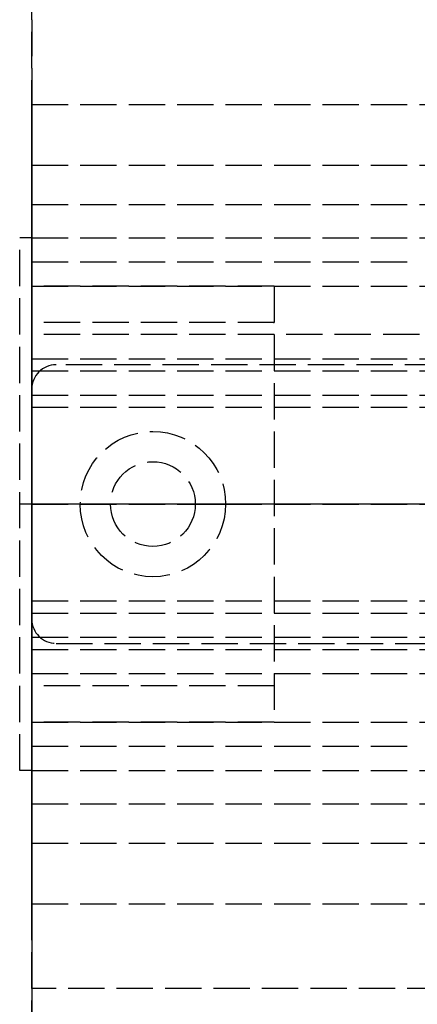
# Model space of a CAD drawing. Header units: millimetres. Extents: x 0 to 2050, y -94 to 94.
# Tile 3 of 10: x 0 to 16, y -21 to 20. Entities that reach past the tile are written whole.
import ezdxf

# ---------------------------------------------------------------- set-up
doc = ezdxf.new("R2010")
doc.units = ezdxf.units.MM
doc.header["$LTSCALE"] = 10
doc.linetypes.add('ALLCAD_Strich', pattern=[0.2, 0.15, -0.05])
for name, color, linetype in [('BESCH_KONT_sich_schn_ansi_2d', 40, 'Continuous'), ('BESCH_KONT_sich_schn_grun_2d', 10, 'Continuous'), ('BESCH_KONT_sich_schn_seit_2d', 160, 'Continuous')]:
    doc.layers.add(name, color=color, linetype=linetype)

msp = doc.modelspace()

# ---------------------------------------------------------------- linework, layer by layer
at = {"layer": 'BESCH_KONT_sich_schn_ansi_2d', "linetype": 'ALLCAD_Strich'}
for p, q in [((0, 0, 24), (-0.5, 0, 24)), ((-0.5, 0, 6), (-0.5, 0, 24)), ((0, 0, 6), (-0.5, 0, 6)), ((0, 0, 7), (995, 0, 7)), ((0, 0, 7), (0, 0, 2301)), ((0, 0, 2301), (995, 0, 2301)), ((0, 0, 2301), (0, 0, 2368)), ((0, 0, 2368), (2050, 0, 2368)), ((2050, 0, 2418), (0, 0, 2418)), ((0, 0, 2418), (0, 0, 2368)), ((0, 0, 6), (0, 0, 7)), ((0, 0, 6), (995, 0, 6)), ((0, 0, 7), (0, 0, 6)), ((0, 0, 24), (1055, 0, 24)), ((1055, 0, 2307), (0, 0, 2307)), ((0, 0, 23), (1055, 0, 23)), ((0, 0, 24), (1055, 0, 24)), ((0, 0, 2337), (2050, 0, 2337)), ((2050, 0, 2338.5), (0, 0, 2338.5)), ((0, 0, 2365.5), (2050, 0, 2365.5)), ((0, 0, 2339.5), (2050, 0, 2339.5)), ((0, 0, 2335), (2050, 0, 2335)), ((0, 0, 2363.5), (2050, 0, 2363.5)), ((0, 0, 2363), (2050, 0, 2363)), ((10, 0, 21.5), (0, 0, 21.5)), ((10, 0, 23), (0, 0, 23)), ((0.002, 0, 7.003), (0.002, 0, 7.005)), ((0.002, 0, 2363.503), (0.002, 0, 2363.505)), ((0.003, 0, 7.008), (0.003, 0, 7.008)), ((0.003, 0, 7.007), (0.003, 0, 7.007)), ((0.003, 0, 7.002), (0.003, 0, 7.002)), ((0.003, 0, 2363.508), (0.003, 0, 2363.508)), ((0.003, 0, 2363.507), (0.003, 0, 2363.507)), ((0.003, 0, 2363.502), (0.003, 0, 2363.502)), ((0.004, 0, 7.005), (0.004, 0, 7.003)), ((0.004, 0, 2363.505), (0.004, 0, 2363.503)), ((0.006, 0, 7.003), (0.006, 0, 7.005)), ((0.006, 0, 2363.503), (0.006, 0, 2363.505)), ((0.007, 0, 7.006), (0.007, 0, 7.005)), ((0.007, 0, 2363.506), (0.007, 0, 2363.505)), ((0.009, 0, 7.003), (0.011, 0, 7.003)), ((0.009, 0, 7.005), (0.009, 0, 7.005)), ((0.013, 0, 7.008), (0.009, 0, 7.008)), ((0.009, 0, 2363.503), (0.011, 0, 2363.503)), ((0.009, 0, 2363.505), (0.009, 0, 2363.505)), ((0.013, 0, 2363.508), (0.009, 0, 2363.508)), ((0.01, 0, 7.006), (0.011, 0, 7.006)), ((0.011, 0, 7.004), (0.01, 0, 7.004)), ((0.01, 0, 2363.506), (0.011, 0, 2363.506)), ((0.011, 0, 2363.504), (0.01, 0, 2363.504)), ((0.011, 0, 7.003), (0.011, 0, 7)), ((0.011, 0, 7), (0.013, 0, 7)), ((0.011, 0, 7.006), (0.011, 0, 7.004)), ((0.011, 0, 2363.503), (0.011, 0, 2363.5)), ((0.011, 0, 2363.5), (0.013, 0, 2363.5)), ((0.011, 0, 2363.506), (0.011, 0, 2363.504)), ((0.013, 0, 7), (0.013, 0, 7.008)), ((0.013, 0, 2363.5), (0.013, 0, 2363.508)), ((0.014, 0, 7.005), (0.014, 0, 7.003)), ((0.014, 0, 2363.505), (0.014, 0, 2363.503)), ((0.016, 0, 7.003), (0.016, 0, 7.005)), ((0.016, 0, 2363.503), (0.016, 0, 2363.505)), ((0.017, 0, 7.008), (0.017, 0, 7.008)), ((0.017, 0, 7.007), (0.017, 0, 7.007)), ((0.017, 0, 7.002), (0.017, 0, 7.002)), ((0.017, 0, 2363.508), (0.017, 0, 2363.508)), ((0.017, 0, 2363.507), (0.017, 0, 2363.507)), ((0.017, 0, 2363.502), (0.017, 0, 2363.502)), ((0.018, 0, 7.005), (0.018, 0, 7.003)), ((0.018, 0, 2363.505), (0.018, 0, 2363.503)), ((0.02, 0, 7.003), (0.02, 0, 7.005)), ((0.02, 0, 2363.503), (0.02, 0, 2363.505)), ((1, 0, 2363.5), (1, 0, 2365.5)), ((8, 0, 2361), (2, 0, 2361)), ((8, 0, 2360.5), (2, 0, 2360.5)), ((2, 0, 2360.5), (2, 0, 2361)), ((3.25, 0, 2362), (2, 0, 2361)), ((6.75, 0, 2362), (3.25, 0, 2362)), ((3.25, 0, 2362), (3.25, 0, 2365.5)), ((3.25, 0, 2365.5), (3.25, 0, 2363.5)), ((6.75, 0, 2362), (8, 0, 2361)), ((6.75, 0, 2362), (6.75, 0, 2365.5)), ((6.75, 0, 2365.5), (6.75, 0, 2363.5)), ((8, 0, 2360.5), (8, 0, 2361)), ((9.98, 0, 7.005), (9.983, 0, 7.005)), ((9.98, 0, 7), (9.98, 0, 7.005)), ((9.982, 0, 7), (9.982, 0, 7.005)), ((9.983, 0, 7), (9.983, 0, 7.005)), ((9.986, 0, 7.005), (9.983, 0, 7.005)), ((9.983, 0, 7), (9.983, 0, 7.005)), ((9.983, 0, 7.005), (9.983, 0, 7.005)), ((9.983, 0, 7), (9.983, 0, 7.005)), ((9.983, 0, 7), (9.983, 0, 7.005)), ((9.984, 0, 7), (9.984, 0, 7.005)), ((9.986, 0, 7), (9.986, 0, 7.005)), ((9.987, 0, 7), (9.987, 0, 7.005)), ((9.987, 0, 7.005), (9.989, 0, 7.005)), ((9.989, 0, 7.005), (9.991, 0, 7.005)), ((9.989, 0, 7), (9.989, 0, 7.005)), ((9.989, 0, 7), (9.989, 0, 7.005)), ((9.99, 0, 7), (9.99, 0, 7.005)), ((9.993, 0, 7.005), (9.991, 0, 7.005)), ((9.991, 0, 7), (9.991, 0, 7.005)), ((9.991, 0, 7), (9.991, 0, 7.005)), ((9.993, 0, 7), (9.993, 0, 7.005)), ((9.994, 0, 7.005), (9.997, 0, 7.005)), ((9.994, 0, 7), (9.994, 0, 7.005)), ((9.996, 0, 7), (9.996, 0, 7.005)), ((9.997, 0, 7), (9.997, 0, 7.005)), ((10, 0, 7.005), (9.997, 0, 7.005)), ((9.997, 0, 7), (9.997, 0, 7.005)), ((9.997, 0, 7.005), (9.997, 0, 7.005)), ((9.997, 0, 7), (9.997, 0, 7.005)), ((9.997, 0, 7), (9.997, 0, 7.005)), ((9.998, 0, 7), (9.998, 0, 7.005)), ((10, 0, 23), (10, 0, 6))]:
    msp.add_line(p, q, dxfattribs=at)
at = {"layer": 'BESCH_KONT_sich_schn_ansi_2d', "linetype": 'ALLCAD_Strich', "extrusion": (0, -1, 0)}
for centre, radius, start, end in [((0.003, 7.005), 0.00271, 90, 180), ((0.003, 7.003), 0.00271, 180, 270), ((0.003, 2363.505), 0.00271, 90, 180), ((0.003, 2363.503), 0.00271, 180, 270), ((0.003, 7.003), 0.00271, 270, 360), ((0.003, 7.005), 0.00271, 0, 90), ((0.003, 2363.503), 0.00271, 270, 360), ((0.003, 2363.505), 0.00271, 0, 90), ((0.009, 7.006), 0.00217, 90, 180), ((0.009, 7.005), 0.00217, 180, 270), ((0.009, 2363.506), 0.00217, 90, 180), ((0.009, 2363.505), 0.00217, 180, 270), ((0.017, 7.005), 0.00271, 90, 180), ((0.017, 7.003), 0.00271, 180, 270), ((0.017, 2363.505), 0.00271, 90, 180), ((0.017, 2363.503), 0.00271, 180, 270), ((0.017, 7.003), 0.00271, 270, 360), ((0.017, 7.005), 0.00271, 0, 90), ((0.017, 2363.503), 0.00271, 270, 360), ((0.017, 2363.505), 0.00271, 0, 90)]:
    msp.add_arc(centre, radius, start, end, dxfattribs=at)
at = {"layer": 'BESCH_KONT_sich_schn_ansi_2d', "linetype": 'ALLCAD_Strich', "extrusion": (0, 1, 0)}
for centre, radius, start, end in [((-0.003, 7.005), 0.00116, 360, 90), ((-0.003, 7.003), 0.00116, 270, 0), ((-0.003, 2363.505), 0.00116, 0, 90), ((-0.003, 2363.503), 0.00116, 270, 0), ((-0.003, 7.005), 0.00116, 90, 180), ((-0.003, 7.003), 0.00116, 180, 270), ((-0.003, 2363.505), 0.00116, 90, 180), ((-0.003, 2363.503), 0.00116, 180, 270), ((-0.01, 7.005), 0.00093, 270, 0), ((-0.01, 7.005), 0.00093, 0, 90), ((-0.01, 2363.505), 0.00093, 270, 0), ((-0.01, 2363.505), 0.00093, 0, 90), ((-0.017, 7.005), 0.00116, 360, 90), ((-0.017, 7.003), 0.00116, 270, 0), ((-0.017, 2363.505), 0.00116, 0, 90), ((-0.017, 2363.503), 0.00116, 270, 0), ((-0.017, 7.005), 0.00116, 90, 180), ((-0.017, 7.003), 0.00116, 180, 270), ((-0.017, 2363.505), 0.00116, 90, 180), ((-0.017, 2363.503), 0.00116, 180, 270)]:
    msp.add_arc(centre, radius, start, end, dxfattribs=at)
at = {"layer": 'BESCH_KONT_sich_schn_grun_2d', "linetype": 'ALLCAD_Strich'}
for p, q in [((0, 94), (0, -94)), ((0, 16.5), (2050, 16.5)), ((0, 14), (2050, 14)), ((0, 12.375), (2050, 12.375)), ((0, 11), (-0.5, 11)), ((-0.5, -11), (-0.5, 11)), ((0, 11), (1055, 11)), ((0.003, 10.005), (0, 10.005)), ((0, 10), (16, 10)), ((0, 10), (16, 10)), ((0.002, 10), (0.002, 10.005)), ((0.003, 10), (0.003, 10.005)), ((0.003, 10), (0.003, 10.005)), ((0.003, 10.005), (0.003, 10.005)), ((0.003, 10.005), (0.006, 10.005)), ((0.003, 10), (0.003, 10.005)), ((0.003, 10), (0.003, 10.005)), ((0.004, 10), (0.004, 10.005)), ((0.006, 10), (0.006, 10.005)), ((0.009, 10.005), (0.007, 10.005)), ((0.007, 10), (0.007, 10.005)), ((0.009, 10.005), (0.013, 10.005)), ((0.009, 10), (0.009, 10.005)), ((0.009, 10), (0.009, 10.005)), ((0.01, 10), (0.01, 10.005)), ((0.011, 10.005), (0.011, 10)), ((0.011, 10), (0.011, 10.005)), ((0.013, 10), (0.013, 10.005)), ((0.014, 10), (0.014, 10.005)), ((0.017, 10.005), (0.014, 10.005)), ((0.016, 10), (0.016, 10.005)), ((0.017, 10), (0.017, 10.005)), ((0.017, 10), (0.017, 10.005)), ((0.017, 10.005), (0.017, 10.005)), ((0.017, 10.005), (0.02, 10.005)), ((0.017, 10), (0.017, 10.005)), ((0.017, 10), (0.017, 10.005)), ((0.018, 10), (0.018, 10.005)), ((0.02, 10), (0.02, 10.005)), ((0, 9), (24, 9)), ((10, 9), (0, 9)), ((10, 9), (10, -9)), ((10, 7.5), (0, 7.5)), ((9.98, 7.495), (9.98, 7.497)), ((9.982, 7.497), (9.982, 7.495)), ((9.983, 7.498), (9.983, 7.498)), ((9.983, 7.493), (9.983, 7.493)), ((9.983, 7.492), (9.983, 7.492)), ((9.984, 7.497), (9.984, 7.495)), ((9.986, 7.495), (9.986, 7.497)), ((9.987, 7.5), (9.987, 7.492)), ((9.991, 7.5), (9.987, 7.5)), ((9.987, 7.492), (9.989, 7.492)), ((9.989, 7.498), (9.99, 7.498)), ((9.989, 7.496), (9.989, 7.498)), ((9.99, 7.496), (9.989, 7.496)), ((9.989, 7.492), (9.989, 7.495)), ((9.989, 7.495), (9.991, 7.495)), ((9.991, 7.497), (9.991, 7.497)), ((9.993, 7.497), (9.993, 7.498)), ((9.994, 7.495), (9.994, 7.497)), ((9.996, 7.497), (9.996, 7.495)), ((9.997, 7.498), (9.997, 7.498)), ((9.997, 7.493), (9.997, 7.493)), ((9.997, 7.492), (9.997, 7.492)), ((9.998, 7.497), (9.998, 7.495)), ((2050, 7), (0, 7)), ((0, 6), (2050, 6)), ((28.901, 5.75), (1, 5.75)), ((0.003, 5.505), (0, 5.505)), ((0, 5.5), (2050, 5.5)), ((0.002, 5.5), (0.002, 5.505)), ((0.003, 5.5), (0.003, 5.505)), ((0.003, 5.5), (0.003, 5.505)), ((0.003, 5.505), (0.003, 5.505)), ((0.003, 5.505), (0.006, 5.505)), ((0.003, 5.5), (0.003, 5.505)), ((0.003, 5.5), (0.003, 5.505)), ((0.004, 5.5), (0.004, 5.505)), ((0.006, 5.5), (0.006, 5.505)), ((0.009, 5.505), (0.007, 5.505)), ((0.007, 5.5), (0.007, 5.505)), ((0.009, 5.505), (0.013, 5.505)), ((0.009, 5.5), (0.009, 5.505)), ((0.009, 5.5), (0.009, 5.505)), ((0.01, 5.5), (0.01, 5.505)), ((0.011, 5.505), (0.011, 5.5)), ((0.011, 5.5), (0.011, 5.505)), ((0.013, 5.5), (0.013, 5.505)), ((0.014, 5.5), (0.014, 5.505)), ((0.017, 5.505), (0.014, 5.505)), ((0.016, 5.5), (0.016, 5.505)), ((0.017, 5.5), (0.017, 5.505)), ((0.017, 5.5), (0.017, 5.505)), ((0.017, 5.505), (0.017, 5.505)), ((0.017, 5.505), (0.02, 5.505)), ((0.017, 5.5), (0.017, 5.505)), ((0.017, 5.5), (0.017, 5.505)), ((0.018, 5.5), (0.018, 5.505)), ((0.02, 5.5), (0.02, 5.505)), ((0, 4.5), (2050, 4.5)), ((0, 4), (2050, 4)), ((0, -4), (2050, -4)), ((0, -4.5), (2050, -4.5)), ((0, -5.5), (2050, -5.5)), ((0, -6), (2050, -6)), ((1, -5.75), (28.901, -5.75)), ((0, -7), (2050, -7)), ((10, -7.5), (0, -7.5)), ((0, -9), (24, -9)), ((10, -9), (0, -9)), ((0, -10), (16, -10)), ((0, -10), (16, -10)), ((0, -11), (-0.5, -11)), ((0, -11), (1055, -11)), ((0, -12.375), (2050, -12.375)), ((0, -14), (2050, -14)), ((0, -16.5), (2050, -16.5)), ((1055, -20), (0, -20))]:
    msp.add_line(p, q, dxfattribs=at)
for radius in [3, 1.75, 1.75]:
    msp.add_circle((5, 0), radius, dxfattribs=at)
for centre, radius, start, end in [((9.983, 7.497), 0.00271, 90, 180), ((9.983, 7.495), 0.00271, 180, 270), ((9.983, 7.497), 0.00116, 90, 180), ((9.983, 7.495), 0.00116, 180, 270), ((9.983, 7.497), 0.00271, 0, 90), ((9.983, 7.497), 0.00116, 360, 90), ((9.983, 7.495), 0.00116, 270, 0), ((9.983, 7.495), 0.00271, 270, 360), ((9.99, 7.497), 0.00093, 360, 90), ((9.99, 7.497), 0.00093, 270, 0), ((9.991, 7.498), 0.00217, 0, 90), ((9.991, 7.497), 0.00217, 270, 0), ((9.997, 7.497), 0.00271, 90, 180), ((9.997, 7.495), 0.00271, 180, 270), ((9.997, 7.497), 0.00116, 90, 180), ((9.997, 7.495), 0.00116, 180, 270), ((9.997, 7.497), 0.00271, 0, 90), ((9.997, 7.497), 0.00116, 360, 90), ((9.997, 7.495), 0.00116, 270, 0), ((9.997, 7.495), 0.00271, 270, 360), ((1, 4.75), 1, 90, 180), ((1, -4.75), 1, 180, 270)]:
    msp.add_arc(centre, radius, start, end, dxfattribs=at)
at = {"layer": 'BESCH_KONT_sich_schn_seit_2d', "linetype": 'ALLCAD_Strich'}
for p, q in [((0, -94, 2368), (0, 94, 2368)), ((0, 94, 2418), (0, -94, 2418)), ((0, 20, 7), (0, 11, 7)), ((0, -20, 2307), (0, 20, 2307)), ((0, 20, 7), (0, 20, 2307)), ((0, -16.5, 2368), (0, 16.5, 2368)), ((0, 16.5, 2368), (0, 16.5, 2335)), ((0, 16.5, 2335), (0, 7, 2335)), ((0, 14, 2339.5), (0, 14, 2365.5)), ((0, 12.375, 2339.5), (0, 14, 2339.5)), ((0, 5.5, 2365.5), (0, 14, 2365.5)), ((0, 7, 2337), (0, 12.375, 2338.5)), ((0, 12.375, 2338.5), (0, 12.375, 2339.5)), ((0, 12, 2343.5), (0, 12, 2353.5)), ((0, 12, 2353.5), (0, 11.75, 2353.5)), ((0, 12, 2343.5), (0, 11.75, 2343.5)), ((0, 12, 2350.5), (0, -12, 2350.5)), ((0, 12, 2346.5), (0, -12, 2346.5)), ((0, 11.75, 2338.861), (0, 11.75, 2358.139)), ((0, 11.75, 2358.139), (0, 6.933, 2359.43)), ((0, 11.75, 2338.861), (0, 5.75, 2337.253)), ((0, 5.75, 2346), (0, 11.75, 2346)), ((0, 10, 2351), (0, 11.75, 2351)), ((0, 11.5, 2350.5), (0, 11.5, 2352)), ((0, 11.5, 2352), (0, 11.5, 2353.5)), ((0, 11.5, 2353.5), (0, 8, 2353.5)), ((0, 11, 24), (0, 11, 6)), ((0, -11, 24), (0, 11, 24)), ((0, 11, 6), (0, -11, 6)), ((0, 11, 7), (0, 10, 7)), ((0, 10, 7), (0, 11, 7)), ((0, 10.5, 2346.602), (0, 10.5, 2345.876)), ((0, 6.635, 2345.876), (0, 10.5, 2345.876)), ((0, 10.5, 2342.25), (0, 10.5, 2341.5)), ((0, 10.5, 2342.25), (0, 10.5, 2345.876)), ((0, -10.5, 2341.5), (0, 10.5, 2341.5)), ((0, 2.727, 2342.25), (0, 10.5, 2342.25)), ((0, -10.5, 2345.3), (0, 10.5, 2345.3)), ((0, -10.5, 2342.8), (0, 10.5, 2342.8)), ((0, 10, 7.006), (0, 10.005, 7.006)), ((0, 10, 7.008), (0, 10.005, 7.008)), ((0, 10, 7.006), (0, 10.005, 7.006)), ((0, 10, 7.005), (0, 10.005, 7.005)), ((0, 10, 7.003), (0, 10.005, 7.003)), ((0, 10, 7), (0, 10.005, 7)), ((0, 10, 7.004), (0, 10.005, 7.004)), ((0, 10, 7.005), (0, 10.005, 7.005)), ((0, 10, 7.005), (0, 10.005, 7.005)), ((0, 10, 7.007), (0, 10.005, 7.007)), ((0, 10, 7.002), (0, 10.005, 7.002)), ((0, 10, 7.003), (0, 10.005, 7.003)), ((0, 10.005, 7.003), (0, 10.005, 7)), ((0, 10, 7.008), (0, 10.005, 7.008)), ((0, 10.005, 7.008), (0, 10.005, 7.005)), ((0, 10, 7.005), (0, 10.005, 7.005)), ((0, 10.005, 7.003), (0, 10.005, 7.005)), ((0, 5.5, 2356.024), (0, 10, 2356.024)), ((0, 10, 2356.4), (0, 7.976, 2358.4)), ((0, 10, 2356.024), (0, 10, 2356.4)), ((0, 10, 2354.556), (0, 5.5, 2354.556)), ((0, 10, 2356.024), (0, 10, 2354.556)), ((0, 10, 2349.576), (0, 5.5, 2349.576)), ((0, 10, 2349.2), (0, 10, 2349.576)), ((0, 7.976, 2347.2), (0, 10, 2349.2)), ((0, 5.5, 2351.044), (0, 10, 2351.044)), ((0, 10, 2351.044), (0, 10, 2349.576)), ((0, 10, 2352.05), (0, 10, 2353.55)), ((0, 10, 2352.05), (0, 10, 2352.013)), ((0, 5.5, 2352.013), (0, 10, 2352.013)), ((0, 10, 2351.044), (0, 10, 2352.013)), ((0, 5.5, 2353.587), (0, 10, 2353.587)), ((0, 10, 2353.587), (0, 10, 2353.55)), ((0, 10, 2353.587), (0, 10, 2354.556)), ((0, 5.5, 2352.05), (0, 10, 2352.05)), ((0, 5.5, 2353.55), (0, 10, 2353.55)), ((0, 5.5, 2354.1), (0, 10, 2354.1)), ((0, 5.5, 2351.5), (0, 10, 2351.5)), ((0, 5.5, 2351.883), (0, 10, 2351.883)), ((0, 5.5, 2351.111), (0, 10, 2351.111)), ((0, 5.5, 2351), (0, 10, 2351)), ((0, 5.5, 2354.6), (0, 10, 2354.6)), ((0, 5.5, 2354.489), (0, 10, 2354.489)), ((0, 5.5, 2353.717), (0, 10, 2353.717)), ((0, 10, 7), (0, 10, 24)), ((0, 10, 24), (0, 10, 7.005)), ((0, 10, 7.003), (0, 10, 7)), ((0, 9, 2310), (0, 9, 2307)), ((0, 9, 2319.5), (0, 9, 2310)), ((0, -9, 2319.5), (0, 9, 2319.5)), ((0, -9, 2310), (0, 9, 2310)), ((0, -9), (0, 9)), ((0, 9, 2), (0, -9, 2)), ((0, 9), (0, 9, 2)), ((0, 9, 6), (0, 9, 23)), ((0, 9, 23), (0, -9, 23)), ((0, -9, 2316.5), (0, 9, 2316.5)), ((0, 9, 23), (0, 9, 6)), ((0, -9, 23), (0, 9, 23)), ((0, -8.5, 2321.5), (0, 8.5, 2321.5)), ((0, 8.5, 2319.5), (0, 8.5, 2321.5)), ((0, 8.5, 2314.5), (0, -8.5, 2314.5)), ((0, 8.5, 2316.5), (0, 8.5, 2314.5)), ((0, 4.5, 2353.5), (0, 8, 2353.5)), ((0, 8, 2345.5), (0, 0, 2345.5)), ((0, 8, 2353.5), (0, 8, 2345.5)), ((0, 5.5, 2347.2), (0, 7.976, 2347.2)), ((0, 7.976, 2358.4), (0, 5.5, 2358.4)), ((0, 3.016, 2342.3), (0, 7.976, 2347.2)), ((0, 7.976, 2358.4), (0, 3.016, 2363.3)), ((0, 7.5, 7), (0, 7.5, 7.005)), ((0, -7.5, 7), (0, 7.5, 7)), ((0, 7.5, 7.005), (0, 7.497, 7.005)), ((0, 7.5, 7), (0, 7.5, 21.5)), ((0, 7.5, 21.5), (0, -7.5, 21.5)), ((0, 7.498, 7.005), (0, 7.498, 7)), ((0, 7.498, 7), (0, 7.498, 7.005)), ((0, 7.498, 7), (0, 7.498, 7.005)), ((0, 7.497, 7), (0, 7.497, 7.005)), ((0, 7.497, 7), (0, 7.497, 7.005)), ((0, 7.497, 7), (0, 7.497, 7.005)), ((0, 7.495, 7.005), (0, 7.497, 7.005)), ((0, 7.497, 7), (0, 7.497, 7.005)), ((0, 7.496, 7), (0, 7.496, 7.005)), ((0, 7.495, 7), (0, 7.495, 7.005)), ((0, 7.495, 7.005), (0, 7.492, 7.005)), ((0, 7.495, 7), (0, 7.495, 7.005)), ((0, 7.493, 7), (0, 7.493, 7.005)), ((0, 7.492, 7), (0, 7.492, 7.005)), ((0, 7.492, 7), (0, 7.492, 7.005)), ((0, 7, 2335), (0, 7, 2337)), ((0, 7, 16), (0, -7, 16)), ((0, 7, 16), (0, 7, 7)), ((0, 6.933, 2359.43), (0, 5.75, 2359.747)), ((0, -6.635, 2345.876), (0, 6.635, 2345.876)), ((0, 6.5, 2335.5), (0, 4.5, 2335.5)), ((0, 6.5, 2337.454), (0, 6.5, 2335.5)), ((0, 4, 3.5), (0, 6.5, 3.5)), ((0, 6.5, 2), (0, 6.5, 3.5)), ((0, 6.5, 2345.5), (0, 6.5, 2337.454)), ((0, 6.5, 2353.5), (0, 6.5, 2345.5)), ((0, 6.35, 2345.594), (0, 6.35, 2360.006)), ((0, 6.062, 2327.5), (0, 0, 2327.5)), ((0, 6.062, 2321.5), (0, 6.062, 2327.5)), ((0, 6.062, 2308.5), (0, 0, 2308.5)), ((0, 6.062, 2308.5), (0, 6.062, 2314.5)), ((0, 5.5, 2363.5), (0, 6, 2363.5)), ((0, 6, 2363.5), (0, 6, 2363)), ((0, 6, 2363), (0, 4, 2363)), ((0, 5.85, 2360.5), (0, 5.85, 2345.1)), ((0, 5.75, 2341.5), (0, 5.75, 2337.253)), ((0, 5.75, 2365.5), (0, 5.75, 2363.5)), ((0, 5.75, 2345.529), (0, 5.75, 2341.5)), ((0, 5.75, 2359.747), (0, 5.75, 2359.501)), ((0, 5.75, 2345.529), (0, 5.75, 2359.501)), ((0, 5.5, 2363.503), (0, 5.505, 2363.503)), ((0, 5.505, 2363.503), (0, 5.505, 2363.5)), ((0, 5.5, 2363.508), (0, 5.505, 2363.508)), ((0, 5.505, 2363.508), (0, 5.505, 2363.505)), ((0, 5.5, 2363.505), (0, 5.505, 2363.505)), ((0, 5.505, 2363.503), (0, 5.505, 2363.505)), ((0, 5.5, 2363.506), (0, 5.505, 2363.506)), ((0, 5.5, 2363.508), (0, 5.505, 2363.508)), ((0, 5.5, 2363.506), (0, 5.505, 2363.506)), ((0, 5.5, 2363.505), (0, 5.505, 2363.505)), ((0, 5.5, 2363.503), (0, 5.505, 2363.503)), ((0, 5.5, 2363.5), (0, 5.505, 2363.5)), ((0, 5.5, 2363.504), (0, 5.505, 2363.504)), ((0, 5.5, 2363.505), (0, 5.505, 2363.505)), ((0, 5.5, 2363.505), (0, 5.505, 2363.505)), ((0, 5.5, 2363.507), (0, 5.505, 2363.507)), ((0, 5.5, 2363.502), (0, 5.505, 2363.502)), ((0, 5.5, 2358.4), (0, 5.5, 2356.024)), ((0, 5.5, 2354.556), (0, 5.5, 2356.024)), ((0, 5.5, 2349.576), (0, 5.5, 2347.2)), ((0, 5.5, 2349.576), (0, 5.5, 2351.044)), ((0, 5.5, 2354.556), (0, 5.5, 2353.587)), ((0, 5.5, 2353.55), (0, 5.5, 2353.587)), ((0, 5.5, 2352.013), (0, 5.5, 2352.05)), ((0, 5.5, 2352.013), (0, 5.5, 2351.044)), ((0, 5.5, 2365.5), (0, 5.5, 2363.505)), ((0, 5.5, 2363.503), (0, 5.5, 2363.5)), ((0, 5.5, 2363.503), (0, 5.5, 2363.505)), ((0, 5.5, 2307), (0, 5.5, 2310)), ((0, 4.75, 2363.5), (0, 5.5, 2363.5)), ((0, 4.75, 2365.5), (0, 5.5, 2365.5)), ((0, 5.5), (0, 5.5, 2)), ((0, 5.5, 2347.2), (0, 5.5, 2344.5)), ((0, 5.5, 2352.5), (0, 5.5, 2352.05)), ((0, 5.5, 2352.5), (0, 4.5, 2352.5)), ((0, 5.5, 2344.5), (0, 4.5, 2344.5)), ((0, 5.5, 2351), (0, 4.5, 2351)), ((0, 5.5, 2346), (0, 4.5, 2346)), ((0, 2.89, 2342.376), (0, 5.44, 2344.804)), ((0, 4.8, 2361.537), (0, 4.8, 2363)), ((0, 4.8, 2360.5), (0, 4.8, 2361.537)), ((0, 4.8, 2363), (0, 4.8, 2363.5)), ((0, 4.8, 2365.5), (0, 4.8, 2363.5)), ((0, 4.75, 2363.5), (0, -4.75, 2363.5)), ((0, 4.75, 2365.5), (0, 4.75, 2363.5)), ((0, 4.75, 2365.5), (0, -4.75, 2365.5)), ((0, 4.5, 2335.5), (0, 4.5, 2337.308)), ((0, 4.5, 2338.804), (0, 4.5, 2337.308)), ((0, 4.5, 2338.804), (0, 4.5, 2339.212)), ((0, 4.5, 2340.916), (0, 4.5, 2339.212)), ((0, 4.5, 2341.5), (0, 4.5, 2340.916)), ((0, -4.5, 2335.5), (0, 4.5, 2335.5)), ((0, -4.5, 2337.308), (0, 4.5, 2337.308)), ((0, -4.5, 2338.804), (0, 4.5, 2338.804)), ((0, -4.5, 2339.212), (0, 4.5, 2339.212)), ((0, -4.5, 2340.916), (0, 4.5, 2340.916)), ((0, 4, 2363.5), (0, 4.5, 2363.5)), ((0, 4.5, 2363.5), (0, 4.5, 2365.5)), ((0, -4.5, 2365.5), (0, 4.5, 2365.5)), ((0, 4.5, 2353.5), (0, -4.5, 2353.5)), ((0, 4.5, 2341.5), (0, 4.5, 2353.5)), ((0, -4.5, 2341.415), (0, 4.5, 2341.415)), ((0, 2, 2342.5), (0, 4.5, 2342.5)), ((0, 4.5, 2352), (0, 2, 2352)), ((0, 4.5, 2349), (0, 2, 2349)), ((0, 4.5, 2345), (0, 2, 2345)), ((0, -4.5, 2346), (0, 4.5, 2346)), ((0, -4.5, 2351), (0, 4.5, 2351)), ((0, 4.25, 2356.4), (0, 4.25, 2349.2)), ((0, 4.25, 2349.2), (0, -4.25, 2349.2)), ((0, 4.25, 2356.4), (0, -4.25, 2356.4)), ((0, -4.25, 2355.1), (0, 4.25, 2355.1)), ((0, 4, 2363), (0, 4, 2363.5)), ((0, 4, 6), (0, 4, 2)), ((0, 4, 2327.5), (0, 4, 2335.5)), ((0, 4, 2345.5), (0, 4, 2335.5)), ((0, 4, 2345.5), (0, 4, 2335.5)), ((0, -4, 3.5), (0, 4, 3.5)), ((0, 4, 7), (0, 4, 6)), ((0, -4, 2348.5), (0, 4, 2348.5)), ((0, 4, 2316.5), (0, 4, 2327.5)), ((0, 4, 2335.5), (0, 4, 2348.5)), ((0, 4, 2319.5), (0, 4, 2321.5)), ((0, 3.75, 2353.5), (0, 3.75, 2353.502)), ((0, -3.75, 2353.5), (0, 3.75, 2353.5)), ((0, -3.75, 2353.502), (0, 3.75, 2353.502)), ((0, 3.016, 2363.3), (0, 1.75, 2363.3)), ((0, -3.016, 2342.3), (0, 3.016, 2342.3)), ((0, 0, 2361), (0, 3, 2361)), ((0, 0, 2360.5), (0, 3, 2360.5)), ((0, 3, 2360.5), (0, 3, 2361)), ((0, 1.75, 2362), (0, 3, 2361)), ((0, 3), (0, 3, 2)), ((0, -2.727, 2342.25), (0, 2.727, 2342.25)), ((0, 2.5), (0, 2.5, 2)), ((0, 2.2, 2342.1), (0, -2.2, 2342.1)), ((0, 2, 2353.5), (0, 2, 2342.487)), ((0, 0, 2362), (0, 1.75, 2362)), ((0, 1.75, 2362), (0, 1.75, 2363.5)), ((0, 1.75, 2363.3), (0, -1.75, 2363.3)), ((0, 1.75, 2363.5), (0, 1.75, 2365.5)), ((0, 1.75, 2365.5), (0, 1.75, 2363.5)), ((0, 0.5, 2307), (0, 0.5, 2310)), ((0, 0.015, 2363.497), (0, 0.015, 2363.495)), ((0, 0.013, 2363.495), (0, 0.013, 2363.497)), ((0, 0.012, 2310.005), (0, 0.011, 2310.005)), ((0, 0.012, 2310.005), (0, 0.012, 2310)), ((0, 0.012, 2363.492), (0, 0.012, 2363.492)), ((0, 0.012, 2363.498), (0, 0.012, 2363.498)), ((0, 0.012, 2363.493), (0, 0.012, 2363.493)), ((0, 0.01, 2310.005), (0, 0.011, 2310.005)), ((0, 0.011, 2310), (0, 0.011, 2310.005)), ((0, 0.011, 2363.497), (0, 0.011, 2363.495)), ((0, 0.01, 2310), (0, 0.01, 2310.005)), ((0, 0.01, 2310.005), (0, 0.006, 2310.005)), ((0, 0.01, 2310), (0, 0.01, 2310.005)), ((0, 0.01, 2310), (0, 0.01, 2310.005)), ((0, 0.01, 2310), (0, 0.01, 2310.005)), ((0, 0.01, 2310.005), (0, 0.01, 2310)), ((0, 0.009, 2310), (0, 0.009, 2310.005)), ((0, 0.009, 2310), (0, 0.009, 2310.005)), ((0, 0.009, 2310), (0, 0.009, 2310.005)), ((0, 0.009, 2363.495), (0, 0.009, 2363.497)), ((0, 0.008, 2363.498), (0, 0.008, 2363.497)), ((0, 0.007, 2310), (0, 0.007, 2310.005)), ((0, 0.007, 2310), (0, 0.007, 2310.005)), ((0, 0.007, 2310), (0, 0.007, 2310.005)), ((0, 0.007, 2363.497), (0, 0.007, 2363.497)), ((0, 0.006, 2310), (0, 0.006, 2310.005)), ((0, 0.006, 2310), (0, 0.006, 2310.005)), ((0, 0.004, 2310.005), (0, 0.006, 2310.005)), ((0, 0.006, 2310), (0, 0.006, 2310.005)), ((0, 0.006, 2310), (0, 0.006, 2310.005)), ((0, 0.006, 2310.005), (0, 0.006, 2310.005)), ((0, 0.006, 2310), (0, 0.006, 2310.005)), ((0, 0.006, 2310), (0, 0.006, 2310.005)), ((0, 0.006, 2363.498), (0, 0.004, 2363.498)), ((0, 0.006, 2363.495), (0, 0.004, 2363.495)), ((0, 0.004, 2363.496), (0, 0.006, 2363.496)), ((0, 0.002, 2363.5), (0, 0.006, 2363.5)), ((0, 0.005, 2310), (0, 0.005, 2310.005)), ((0, 0.005, 2363.495), (0, 0.005, 2363.497)), ((0, 0.004, 2310.005), (0, 0.004, 2310)), ((0, 0.004, 2310.005), (0, 0.003, 2310.005)), ((0, 0.004, 2310), (0, 0.004, 2310.005)), ((0, 0.004, 2363.495), (0, 0.004, 2363.492)), ((0, 0.004, 2363.492), (0, 0.002, 2363.492)), ((0, 0.004, 2363.498), (0, 0.004, 2363.496)), ((0, 0.004, 7), (0, 0.004, 6.995)), ((0, 0.001, 6.995), (0, 0.004, 6.995)), ((0, 0.004, 7), (0, 0.004, 6.995)), ((0, 0.003, 2310), (0, 0.003, 2310.005)), ((0, 0.003, 2310), (0, 0.003, 2310.005)), ((0, 0.003, 2310.005), (0, 0.001, 2310.005)), ((0, 0.003, 2310), (0, 0.003, 2310.005)), ((0, 0.003, 2310), (0, 0.003, 2310.005)), ((0, 0.003, 2363.497), (0, 0.003, 2363.495)), ((0, 0.002, 2310), (0, 0.002, 2310.005)), ((0, 0.002, 2310), (0, 0.002, 2310.005)), ((0, 0.002, 2310), (0, 0.002, 2310.005)), ((0, 0.002, 2363.492), (0, 0.002, 2363.5)), ((0, 0.002, 2363.493), (0, 0.001, 2363.493)), ((0, 0.001, 2363.498), (0, 0.002, 2363.498)), ((0, 0.001, 2363.492), (0, 0.002, 2363.492)), ((0, 0.002, 7), (0, 0.002, 6.995)), ((0, 0.001, 2310.005), (0, 0.001, 2310.005)), ((0, 0, 2310.005), (0, 0.001, 2310.005)), ((0, 0.001, 2310), (0, 0.001, 2310.005)), ((0, 0.001, 2310), (0, 0.001, 2310.005)), ((0, 0.001, 2310), (0, 0.001, 2310.005)), ((0, 0.001, 2310), (0, 0.001, 2310.005)), ((0, 0.001, 2363.497), (0, 0.001, 2363.495)), ((0, 0.001, 7), (0, 0.001, 6.995)), ((0, 0.001, 6.995), (0, -0.001, 6.995)), ((0, 0.001, 7), (0, 0.001, 6.995)), ((0, -3, 2361), (0, 0, 2361)), ((0, -3, 2360.5), (0, 0, 2360.5)), ((0, -1.75, 2362), (0, 0, 2362)), ((0, 0, 2327.5), (0, -6.062, 2327.5)), ((0, 0, 2321.5), (0, 0, 2327.5)), ((0, 0, 2345.5), (0, -8, 2345.5)), ((0, 0, 2310), (0, 0, 2310.005)), ((0, 0, 2363.497), (0, 0, 2363.495)), ((0, 0, 2308.5), (0, -6.062, 2308.5)), ((0, 0, 2308.5), (0, 0, 2314.5)), ((0, 0, 2310), (0, 0, 2310.005)), ((0, 0, 2310.005), (0, 0, 2310)), ((0, 0, 2310), (0, 0, 2310.005)), ((0, 0, 2363.495), (0, 0, 2363.497)), ((0, 0, 7), (0, 0, 6.995)), ((0, -0.001, 2310.005), (0, -0.001, 2310.005)), ((0, -0.002, 2310.005), (0, -0.001, 2310.005)), ((0, -0.001, 2310), (0, -0.001, 2310.005)), ((0, -0.001, 2363.492), (0, -0.002, 2363.492)), ((0, -0.001, 2363.498), (0, -0.002, 2363.498)), ((0, -0.002, 2363.493), (0, -0.001, 2363.493)), ((0, -0.001, 2363.495), (0, -0.001, 2363.497)), ((0, -0.001, 7), (0, -0.001, 6.995)), ((0, -0.001, 7), (0, -0.001, 6.995)), ((0, -0.001, 7), (0, -0.001, 6.995)), ((0, -0.004, 6.995), (0, -0.001, 6.995)), ((0, -0.001, 7), (0, -0.001, 6.995)), ((0, -0.002, 2310), (0, -0.002, 2310.005)), ((0, -0.002, 2310.005), (0, -0.006, 2310.005)), ((0, -0.002, 2310), (0, -0.002, 2310.005)), ((0, -0.002, 2310), (0, -0.002, 2310.005)), ((0, -0.002, 2310), (0, -0.002, 2310.005)), ((0, -0.002, 2310.005), (0, -0.002, 2310)), ((0, -0.002, 2363.5), (0, -0.002, 2363.492)), ((0, -0.002, 2363.492), (0, -0.004, 2363.492)), ((0, -0.006, 2363.5), (0, -0.002, 2363.5)), ((0, -0.002, 6.995), (0, -0.002, 7)), ((0, -0.002, 7), (0, -0.002, 6.995)), ((0, -0.002, 7), (0, -0.002, 6.995)), ((0, -0.003, 2310), (0, -0.003, 2310.005)), ((0, -0.003, 2310), (0, -0.003, 2310.005)), ((0, -0.003, 2310), (0, -0.003, 2310.005)), ((0, -0.003, 2363.497), (0, -0.003, 2363.495)), ((0, -0.004, 2363.498), (0, -0.006, 2363.498)), ((0, -0.006, 2363.496), (0, -0.004, 2363.496)), ((0, -0.004, 2363.496), (0, -0.004, 2363.498)), ((0, -0.004, 2363.492), (0, -0.004, 2363.495)), ((0, -0.004, 2363.495), (0, -0.006, 2363.495)), ((0, -0.004, 7), (0, -0.004, 6.995)), ((0, -0.004, 7), (0, -0.004, 6.995)), ((0, -0.005, 2310), (0, -0.005, 2310.005)), ((0, -0.005, 2310), (0, -0.005, 2310.005)), ((0, -0.005, 2310), (0, -0.005, 2310.005)), ((0, -0.005, 2363.495), (0, -0.005, 2363.497)), ((0, -0.006, 2310), (0, -0.006, 2310.005)), ((0, -0.008, 2310.005), (0, -0.006, 2310.005)), ((0, -0.006, 2310), (0, -0.006, 2310.005)), ((0, -0.006, 2310), (0, -0.006, 2310.005)), ((0, -0.006, 2310.005), (0, -0.006, 2310.005)), ((0, -0.006, 2310), (0, -0.006, 2310.005)), ((0, -0.006, 2310), (0, -0.006, 2310.005)), ((0, -0.007, 2310), (0, -0.007, 2310.005)), ((0, -0.007, 2363.497), (0, -0.007, 2363.497)), ((0, -0.008, 2310), (0, -0.008, 2310.005)), ((0, -0.008, 2363.497), (0, -0.008, 2363.498)), ((0, -0.009, 2363.495), (0, -0.009, 2363.497)), ((0, -0.011, 2363.497), (0, -0.011, 2363.495)), ((0, -0.012, 2363.493), (0, -0.012, 2363.493)), ((0, -0.012, 2363.498), (0, -0.012, 2363.498)), ((0, -0.012, 2363.492), (0, -0.012, 2363.492)), ((0, -0.013, 2363.497), (0, -0.013, 2363.495)), ((0, -0.015, 2363.495), (0, -0.015, 2363.497)), ((0, -1.75, 2363.3), (0, -3.016, 2363.3)), ((0, -1.75, 2362), (0, -3, 2361)), ((0, -1.75, 2362), (0, -1.75, 2363.5)), ((0, -1.75, 2363.5), (0, -1.75, 2365.5)), ((0, -1.75, 2365.5), (0, -1.75, 2363.5)), ((0, -4.5, 2342.5), (0, -2, 2342.5)), ((0, -2, 2353.5), (0, -2, 2342.487)), ((0, -2, 2352), (0, -4.5, 2352)), ((0, -2, 2349), (0, -4.5, 2349)), ((0, -2, 2345), (0, -4.5, 2345)), ((0, -2.5), (0, -2.5, 2)), ((0, -10.5, 2342.25), (0, -2.727, 2342.25)), ((0, -5.44, 2344.804), (0, -2.89, 2342.376)), ((0, -3, 2360.5), (0, -3, 2361)), ((0, -3), (0, -3, 2)), ((0, -3.016, 2363.3), (0, -7.976, 2358.4)), ((0, -7.976, 2347.2), (0, -3.016, 2342.3)), ((0, -3.75, 2353.502), (0, -3.75, 2353.5)), ((0, -4.5, 2363.5), (0, -4, 2363.5)), ((0, -4, 2363.5), (0, -4, 2363)), ((0, -4, 2363), (0, -6, 2363)), ((0, -6.5, 3.5), (0, -4, 3.5)), ((0, -4, 6), (0, -4, 2)), ((0, -4, 2327.5), (0, -4, 2335.5)), ((0, -4, 2345.5), (0, -4, 2335.5)), ((0, -4, 2345.5), (0, -4, 2335.5)), ((0, -4, 7), (0, -4, 6)), ((0, -4, 2316.5), (0, -4, 2327.5)), ((0, -4, 2335.5), (0, -4, 2348.5)), ((0, -4, 2319.5), (0, -4, 2321.5)), ((0, -4.25, 2356.4), (0, -4.25, 2349.2)), ((0, -4.5, 2340.916), (0, -4.5, 2341.5)), ((0, -4.5, 2339.212), (0, -4.5, 2340.916)), ((0, -4.5, 2339.212), (0, -4.5, 2338.804)), ((0, -4.5, 2337.308), (0, -4.5, 2338.804)), ((0, -4.5, 2337.308), (0, -4.5, 2335.5)), ((0, -4.5, 2365.5), (0, -4.5, 2363.5)), ((0, -4.5, 2335.5), (0, -6.5, 2335.5)), ((0, -4.5, 2353.5), (0, -4.5, 2341.5)), ((0, -8, 2353.5), (0, -4.5, 2353.5)), ((0, -4.5, 2307), (0, -4.5, 2310)), ((0, -4.5, 2352.5), (0, -5.5, 2352.5)), ((0, -4.5, 2344.5), (0, -5.5, 2344.5)), ((0, -4.5, 2351), (0, -5.5, 2351)), ((0, -4.5, 2346), (0, -5.5, 2346)), ((0, -4.75, 2363.5), (0, -4.75, 2365.5)), ((0, -5.5, 2363.5), (0, -4.75, 2363.5)), ((0, -5.5, 2365.5), (0, -4.75, 2365.5)), ((0, -4.8, 2363), (0, -4.8, 2361.537)), ((0, -4.8, 2363.5), (0, -4.8, 2363)), ((0, -4.8, 2361.537), (0, -4.8, 2360.5)), ((0, -4.8, 2363.5), (0, -4.8, 2365.5)), ((0, -5.5, 2358.4), (0, -7.976, 2358.4)), ((0, -5.5, 2354.556), (0, -10, 2354.556)), ((0, -10, 2356.024), (0, -5.5, 2356.024)), ((0, -5.5, 2356.024), (0, -5.5, 2354.556)), ((0, -5.5, 2356.024), (0, -5.5, 2358.4)), ((0, -5.5, 2353.587), (0, -5.5, 2354.556)), ((0, -5.5, 2353.587), (0, -5.5, 2353.55)), ((0, -7.976, 2347.2), (0, -5.5, 2347.2)), ((0, -5.5, 2349.576), (0, -10, 2349.576)), ((0, -5.5, 2347.2), (0, -5.5, 2349.576)), ((0, -5.5, 2351.044), (0, -5.5, 2352.013)), ((0, -5.5, 2352.05), (0, -5.5, 2352.013)), ((0, -5.5, 2351.044), (0, -5.5, 2349.576)), ((0, -10, 2351.044), (0, -5.5, 2351.044)), ((0, -10, 2353.587), (0, -5.5, 2353.587)), ((0, -10, 2352.013), (0, -5.5, 2352.013)), ((0, -10, 2353.55), (0, -5.5, 2353.55)), ((0, -10, 2352.05), (0, -5.5, 2352.05)), ((0, -6, 2363.5), (0, -5.5, 2363.5)), ((0, -5.5, 2363.5), (0, -5.5, 2365.5)), ((0, -14, 2365.5), (0, -5.5, 2365.5)), ((0, -10, 2351.5), (0, -5.5, 2351.5)), ((0, -10, 2354.1), (0, -5.5, 2354.1)), ((0, -10, 2353.717), (0, -5.5, 2353.717)), ((0, -10, 2354.489), (0, -5.5, 2354.489)), ((0, -10, 2354.6), (0, -5.5, 2354.6)), ((0, -10, 2351.883), (0, -5.5, 2351.883)), ((0, -10, 2351.111), (0, -5.5, 2351.111)), ((0, -10, 2351), (0, -5.5, 2351)), ((0, -5.5), (0, -5.5, 2)), ((0, -5.5, 2347.2), (0, -5.5, 2344.5)), ((0, -5.5, 2352.5), (0, -5.5, 2352.05)), ((0, -5.75, 2341.5), (0, -5.75, 2337.253)), ((0, -11.75, 2338.861), (0, -5.75, 2337.253)), ((0, -5.75, 2363.5), (0, -5.75, 2365.5)), ((0, -5.75, 2345.529), (0, -5.75, 2341.5)), ((0, -5.75, 2359.747), (0, -5.75, 2359.501)), ((0, -6.933, 2359.43), (0, -5.75, 2359.747)), ((0, -11.75, 2346), (0, -5.75, 2346)), ((0, -5.75, 2345.529), (0, -5.75, 2359.501)), ((0, -5.85, 2360.5), (0, -5.85, 2345.1)), ((0, -6, 2363), (0, -6, 2363.5)), ((0, -6.062, 2321.5), (0, -6.062, 2327.5)), ((0, -6.062, 2308.5), (0, -6.062, 2314.5)), ((0, -6.35, 2345.594), (0, -6.35, 2360.006)), ((0, -6.5, 2337.454), (0, -6.5, 2335.5)), ((0, -6.5, 2), (0, -6.5, 3.5)), ((0, -6.5, 2345.5), (0, -6.5, 2337.454)), ((0, -6.5, 2353.5), (0, -6.5, 2345.5)), ((0, -10.5, 2345.876), (0, -6.635, 2345.876)), ((0, -11.75, 2358.139), (0, -6.933, 2359.43)), ((0, -12.375, 2338.5), (0, -7, 2337)), ((0, -7, 2335), (0, -7, 2337)), ((0, -16.5, 2335), (0, -7, 2335)), ((0, -7, 16), (0, -7, 7)), ((0, -7.5, 21.5), (0, -7.5, 7)), ((0, -7.976, 2358.4), (0, -10, 2356.4)), ((0, -10, 2349.2), (0, -7.976, 2347.2)), ((0, -8, 2353.5), (0, -11.5, 2353.5)), ((0, -8, 2353.5), (0, -8, 2345.5)), ((0, -8.5, 2319.5), (0, -8.5, 2321.5)), ((0, -8.5, 2316.5), (0, -8.5, 2314.5)), ((0, -9, 2319.5), (0, -9, 2310)), ((0, -9, 2310), (0, -9, 2307)), ((0, -9), (0, -9, 2)), ((0, -9, 23), (0, -9, 6)), ((0, -9, 6), (0, -9, 23)), ((0, -10, 2356.024), (0, -10, 2354.556)), ((0, -10, 2356.4), (0, -10, 2356.024)), ((0, -10, 2349.576), (0, -10, 2349.2)), ((0, -10, 2353.55), (0, -10, 2352.05)), ((0, -10, 2351.044), (0, -10, 2349.576)), ((0, -10, 2354.556), (0, -10, 2353.587)), ((0, -10, 2353.55), (0, -10, 2353.587)), ((0, -10, 2352.013), (0, -10, 2352.05)), ((0, -10, 2352.013), (0, -10, 2351.044)), ((0, -10, 24), (0, -10, 7)), ((0, -10, 7), (0, -11, 7)), ((0, -11, 7), (0, -10, 7)), ((0, -10, 7), (0, -10, 24)), ((0, -11.75, 2351), (0, -10, 2351)), ((0, -10.5, 2342.807), (0, -10.495, 2342.807)), ((0, -10.5, 2342.802), (0, -10.495, 2342.802)), ((0, -10.5, 2342.803), (0, -10.495, 2342.803)), ((0, -10.495, 2342.803), (0, -10.495, 2342.8)), ((0, -10.5, 2342.805), (0, -10.495, 2342.805)), ((0, -10.495, 2342.803), (0, -10.495, 2342.805)), ((0, -10.5, 2342.808), (0, -10.495, 2342.808)), ((0, -10.495, 2342.808), (0, -10.495, 2342.805)), ((0, -10.5, 2342.806), (0, -10.495, 2342.806)), ((0, -10.5, 2342.808), (0, -10.495, 2342.808)), ((0, -10.5, 2342.806), (0, -10.495, 2342.806)), ((0, -10.5, 2342.805), (0, -10.495, 2342.805)), ((0, -10.5, 2342.803), (0, -10.495, 2342.803)), ((0, -10.5, 2342.8), (0, -10.495, 2342.8)), ((0, -10.5, 2342.804), (0, -10.495, 2342.804)), ((0, -10.5, 2342.805), (0, -10.495, 2342.805)), ((0, -10.5, 2342.805), (0, -10.495, 2342.805)), ((0, -10.5, 2346.602), (0, -10.5, 2345.876)), ((0, -10.5, 2342.25), (0, -10.5, 2345.876)), ((0, -10.5, 2342.25), (0, -10.5, 2341.5)), ((0, -11, 7), (0, -20, 7)), ((0, -11, 6), (0, -11, 24)), ((0, -11.5, 2350.5), (0, -11.5, 2352)), ((0, -11.5, 2352), (0, -11.5, 2353.5)), ((0, -11.75, 2353.5), (0, -12, 2353.5)), ((0, -11.75, 2343.5), (0, -12, 2343.5)), ((0, -11.75, 2338.861), (0, -11.75, 2358.139)), ((0, -12, 2343.5), (0, -12, 2353.5)), ((0, -12.375, 2339.5), (0, -14, 2339.5)), ((0, -12.375, 2339.5), (0, -12.375, 2338.5)), ((0, -14, 2339.5), (0, -14, 2365.5)), ((0, -16.5, 2368), (0, -16.5, 2335)), ((0, -20, 7), (0, -20, 2307))]:
    msp.add_line(p, q, dxfattribs=at)
at = {"layer": 'BESCH_KONT_sich_schn_seit_2d', "linetype": 'ALLCAD_Strich', "extrusion": (-1, 0, 0)}
for centre in [(0, 2359.5), (0, 2346.5)]:
    msp.add_circle(centre, 3, dxfattribs=at)
at = {"layer": 'BESCH_KONT_sich_schn_seit_2d', "linetype": 'ALLCAD_Strich', "extrusion": (1, 0, 0)}
msp.add_circle((0, 2346.3), 1.75, dxfattribs=at)
for centre, radius, start, end in [((4.75, 2359.501), 1, 0, 87.134), ((4.75, 2345.529), 1, 313.6028, 0), ((2.2, 2343.1), 1, 306.8699, 313.6028), ((2.2, 2343.1), 1, 270, 306.8699), ((0, 2359.3), 1.75, 136.7082, 43.2918), ((0, 2359.3), 1.75, 43.2918, 62.0436), ((0, 2359.3), 1.75, 62.0436, 136.7082), ((0.012, 2363.497), 0.00116, 0, 90), ((0.012, 2363.495), 0.00116, 270, 360), ((0.012, 2363.497), 0.00116, 90, 180), ((0.012, 2363.495), 0.00116, 180, 270), ((0.006, 2363.497), 0.00093, 270, 0), ((0.006, 2363.497), 0.00093, 0, 90), ((0.002, 2363.497), 0.00271, 0, 90), ((0.002, 2363.495), 0.00271, 270, 360), ((0.001, 2363.497), 0.00116, 90, 180), ((0.001, 2363.495), 0.00116, 180, 270), ((-0.001, 2363.497), 0.00116, 0, 90), ((-0.001, 2363.495), 0.00116, 270, 360), ((-0.002, 2363.497), 0.00116, 90, 180), ((-0.002, 2363.495), 0.00116, 180, 270), ((-0.006, 2363.497), 0.00093, 90, 180), ((-0.006, 2363.497), 0.00093, 180, 270), ((-0.012, 2363.497), 0.00271, 0, 90), ((-0.012, 2363.495), 0.00271, 270, 360), ((-0.012, 2363.497), 0.00116, 90, 180), ((-0.012, 2363.495), 0.00116, 180, 270), ((-2.2, 2343.1), 1, 233.1301, 270), ((-2.2, 2343.1), 1, 226.3972, 233.1301), ((-4.75, 2359.501), 1, 92.866, 180), ((-4.75, 2345.529), 1, 180, 226.3972)]:
    msp.add_arc(centre, radius, start, end, dxfattribs=at)
at = {"layer": 'BESCH_KONT_sich_schn_seit_2d', "linetype": 'ALLCAD_Strich', "extrusion": (-1, 0, 0)}
for centre, radius, start, end in [((-0.012, 2363.497), 0.00271, 90, 180), ((-0.012, 2363.495), 0.00271, 180, 270), ((-0.012, 2363.495), 0.00271, 270, 360), ((-0.012, 2363.497), 0.00271, 0, 90), ((-0.006, 2363.498), 0.00217, 90, 180), ((-0.006, 2363.497), 0.00217, 180, 270), ((-0.002, 2363.495), 0.00116, 180, 270), ((-0.002, 2363.497), 0.00116, 90, 180), ((0.001, 2363.497), 0.00271, 90, 180), ((0.001, 2363.495), 0.00271, 180, 270), ((-0.001, 2363.495), 0.00271, 270, 360), ((-0.001, 2363.497), 0.00271, 0, 90), ((0.002, 2363.497), 0.00271, 0, 90), ((0.002, 2363.495), 0.00271, 270, 360), ((0.006, 2363.497), 0.00217, 270, 0), ((0.006, 2363.498), 0.00217, 360, 90), ((0.012, 2363.495), 0.00116, 180, 270), ((0.012, 2363.497), 0.00116, 90, 180), ((0.012, 2363.495), 0.00271, 270, 360), ((0.012, 2363.497), 0.00271, 0, 90)]:
    msp.add_arc(centre, radius, start, end, dxfattribs=at)
at = {"layer": 'BESCH_KONT_sich_schn_seit_2d', "linetype": 'ALLCAD_Strich'}
for points, knots in [([(0, 7.984, 2347.208), (0, 8.023, 2347.189), (0, 8.062, 2347.171), (0, 8.505, 2346.969), (0, 8.93, 2346.829), (0, 9.74, 2346.655), (0, 10.124, 2346.611), (0, 10.5, 2346.602)], [12.622362, 12.622362, 12.622362, 12.622362, 12.747192, 12.747192, 14.016439, 14.016439, 15.13619, 15.13619, 15.13619, 15.13619]), ([(0, 4.5, 2352.75), (0, 4.5, 2352.522), (0, 4.513, 2352.244), (0, 4.6, 2351.594), (0, 4.679, 2351.218), (0, 4.864, 2350.658), (0, 4.93, 2350.482), (0, 5.088, 2350.118), (0, 5.181, 2349.93), (0, 5.391, 2349.555), (0, 5.508, 2349.368), (0, 5.764, 2349.009), (0, 5.901, 2348.836), (0, 6.312, 2348.372), (0, 6.624, 2348.081), (0, 7.283, 2347.589), (0, 7.624, 2347.381), (0, 7.984, 2347.208)], [4.406817, 4.406817, 4.406817, 4.406817, 5.92382, 5.92382, 7.531675, 7.531675, 8.200931, 8.200931, 8.870186, 8.870186, 9.539442, 9.539442, 10.208698, 10.208698, 11.477945, 11.477945, 12.622362, 12.622362, 12.622362, 12.622362]), ([(0, 3.75, 2353.5), (0, 3.753, 2353.5), (0, 3.755, 2353.5), (0, 3.76, 2353.5), (0, 3.762, 2353.5), (0, 3.773, 2353.5), (0, 3.781, 2353.499), (0, 3.803, 2353.498), (0, 3.817, 2353.497), (0, 3.844, 2353.494), (0, 3.856, 2353.493), (0, 3.916, 2353.483), (0, 3.964, 2353.471), (0, 4.059, 2353.435), (0, 4.105, 2353.412), (0, 4.235, 2353.332), (0, 4.324, 2353.249), (0, 4.457, 2353.031), (0, 4.5, 2352.895), (0, 4.5, 2352.75)], [4.885389, 4.885389, 4.885389, 4.885389, 4.892981, 4.892981, 4.900573, 4.900573, 4.936292, 4.936292, 5.041229, 5.041229, 5.146165, 5.146165, 5.592598, 5.592598, 6.03903, 6.03903, 7.043549, 7.043549, 8.048067, 8.048067, 8.048067, 8.048067]), ([(0, 2, 2342.487), (0, 2, 2342.479), (0, 1.988, 2342.466), (0, 1.936, 2342.432), (0, 1.897, 2342.41), (0, 1.793, 2342.362), (0, 1.73, 2342.334), (0, 1.582, 2342.278), (0, 1.499, 2342.248), (0, 1.323, 2342.193), (0, 1.224, 2342.165), (0, 1.007, 2342.112), (0, 0.89, 2342.087), (0, 0.645, 2342.046), (0, 0.516, 2342.03), (0, 0.257, 2342.008), (0, 0.127, 2342.003), (0, 0, 2342.003), (0, -0.127, 2342.003), (0, -0.257, 2342.008), (0, -0.516, 2342.03), (0, -0.645, 2342.046), (0, -0.89, 2342.087), (0, -1.007, 2342.112), (0, -1.224, 2342.165), (0, -1.323, 2342.193), (0, -1.499, 2342.248), (0, -1.582, 2342.278), (0, -1.73, 2342.334), (0, -1.793, 2342.362), (0, -1.897, 2342.41), (0, -1.936, 2342.432), (0, -1.988, 2342.466), (0, -2, 2342.479), (0, -2, 2342.487)], [-3.058152, -3.058152, -3.058152, -3.058152, -2.674094, -2.674094, -2.290036, -2.290036, -1.905979, -1.905979, -1.521921, -1.521921, -1.141441, -1.141441, -0.760961, -0.760961, -0.38048, -0.38048, 0, 0, 0, 0.38048, 0.38048, 0.760961, 0.760961, 1.141441, 1.141441, 1.521921, 1.521921, 1.905979, 1.905979, 2.290036, 2.290036, 2.674094, 2.674094, 3.058152, 3.058152, 3.058152, 3.058152]), ([(0, -4.5, 2352.75), (0, -4.5, 2352.895), (0, -4.457, 2353.031), (0, -4.324, 2353.249), (0, -4.235, 2353.332), (0, -4.105, 2353.412), (0, -4.059, 2353.435), (0, -3.964, 2353.471), (0, -3.916, 2353.483), (0, -3.856, 2353.493), (0, -3.844, 2353.494), (0, -3.817, 2353.497), (0, -3.803, 2353.498), (0, -3.781, 2353.499), (0, -3.773, 2353.5), (0, -3.762, 2353.5), (0, -3.76, 2353.5), (0, -3.755, 2353.5), (0, -3.753, 2353.5), (0, -3.75, 2353.5)], [1.722708, 1.722708, 1.722708, 1.722708, 2.727227, 2.727227, 3.731745, 3.731745, 4.178178, 4.178178, 4.62461, 4.62461, 4.729547, 4.729547, 4.834483, 4.834483, 4.870202, 4.870202, 4.877795, 4.877795, 4.885387, 4.885387, 4.885387, 4.885387]), ([(0, -7.984, 2347.208), (0, -7.624, 2347.381), (0, -7.283, 2347.589), (0, -6.624, 2348.081), (0, -6.312, 2348.372), (0, -5.901, 2348.836), (0, -5.764, 2349.009), (0, -5.508, 2349.368), (0, -5.391, 2349.555), (0, -5.181, 2349.93), (0, -5.088, 2350.118), (0, -4.93, 2350.482), (0, -4.864, 2350.658), (0, -4.679, 2351.218), (0, -4.6, 2351.594), (0, -4.513, 2352.244), (0, -4.5, 2352.522), (0, -4.5, 2352.75)], [17.94901, 17.94901, 17.94901, 17.94901, 19.093427, 19.093427, 20.362674, 20.362674, 21.03193, 21.03193, 21.701186, 21.701186, 22.370442, 22.370442, 23.039698, 23.039698, 24.647552, 24.647552, 26.164556, 26.164556, 26.164556, 26.164556]), ([(0, -10.5, 2346.602), (0, -10.124, 2346.611), (0, -9.74, 2346.655), (0, -8.93, 2346.829), (0, -8.505, 2346.969), (0, -8.062, 2347.171), (0, -8.023, 2347.189), (0, -7.984, 2347.208)], [15.435182, 15.435182, 15.435182, 15.435182, 16.554933, 16.554933, 17.82418, 17.82418, 17.94901, 17.94901, 17.94901, 17.94901])]:
    msp.add_open_spline(points, degree=3, knots=knots, dxfattribs=at)

doc.saveas('drawing.dxf')
